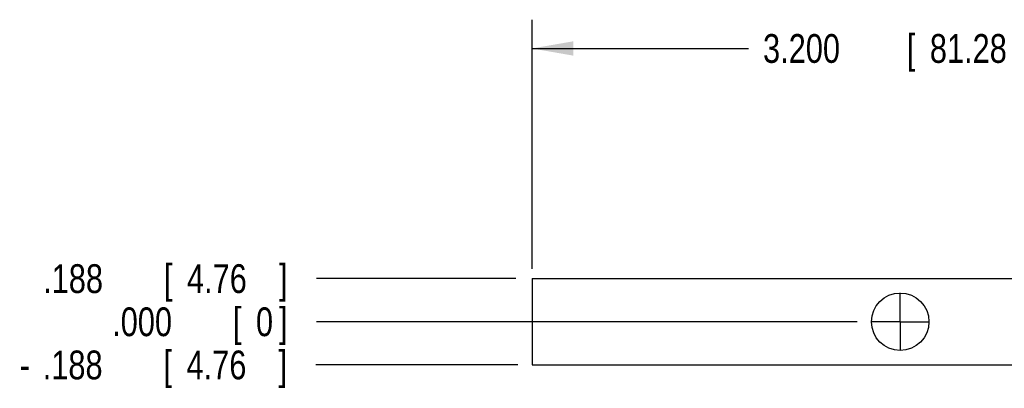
# Model space of a CAD drawing. Header units: inches. Extents: x 0 to 22, y 0 to 17.
# Tile 3 of 10: x 9.2 to 13.5, y 3.8 to 5.4. Entities that reach past the tile are written whole.
import ezdxf

# ---------------------------------------------------------------- set-up
doc = ezdxf.new("R2010")
doc.units = ezdxf.units.IN
doc.header["$LTSCALE"] = 1.21
doc.header["$MEASUREMENT"] = 0
doc.linetypes.add('CENTER', pattern=[0.6, 0.375, -0.075, 0.075, -0.075])
doc.layers.get('0').update_dxf_attribs({"linetype": 'CONTINUOUS'})
doc.layers.add('DEFAULT_1', color=7, linetype='CENTER')
doc.layers.add('DIMENSIONS', color=7, linetype='CONTINUOUS')
doc.styles.get("Standard").update_dxf_attribs({"font": 'txt', "width": 0.8})
doc.dimstyles.new('DIMSTYLE_1', dxfattribs={"dimtxt": 0.125, "dimasz": 0.18, "dimexe": 0.18, "dimexo": 0.0625, "dimgap": 0.09, "dimtad": 0, "dimtih": 1, "dimtoh": 1, "dimdec": 3, "dimzin": 4, "dimdsep": 46, "dimtxsty": 'STANDARD', "dimblk": '_FILLED', "dimblk1": '_FILLED', "dimblk2": '_FILLED', "dimcen": 0.09, "dimadec": 0, "dimazin": 0, "dimtp": 0.01, "dimtm": 0.01, "dimtfac": 1, "dimtdec": 3, "dimtofl": 0, "dimtmove": 0, "dimatfit": 3, "dimldrblk": '_FILLED', "dimfxl": 1, "dimtolj": 1, "dimtzin": 4, "dimarcsym": 0})
doc.dimstyles.new('DIMSTYLE_2', dxfattribs={"dimtxt": 0.125, "dimasz": 0.18, "dimexe": 0.18, "dimexo": 0.0625, "dimgap": 0.09, "dimtad": 0, "dimtih": 1, "dimtoh": 1, "dimdec": 3, "dimzin": 4, "dimdsep": 46, "dimtxsty": 'STANDARD', "dimblk": '_FILLED', "dimblk1": '_FILLED', "dimblk2": '_FILLED', "dimcen": 0.09, "dimadec": 0, "dimazin": 0, "dimtp": 0.01, "dimtm": 0.01, "dimtfac": 1, "dimtdec": 3, "dimtofl": 0, "dimtmove": 0, "dimatfit": 3, "dimldrblk": '_FILLED', "dimfxl": 1, "dimtolj": 1, "dimtzin": 4, "dimarcsym": 0})

# ---------------------------------------------------------------- blocks, each defined once
blk = doc.blocks.new('_FILLED')
at = {"color": 0, "linetype": 'BYBLOCK'}
blk.add_solid([(0, 0), (-1, 0.174), (-1, -0.174)], dxfattribs=at)
blk = doc.blocks.new('*D1')
at = {"layer": 'DIMENSIONS', "color": 2, "linetype": 'CONTINUOUS'}
for p, q in [((11.403, 4.3603), (11.403, 5.4424)), ((14.603, 4.3475), (14.603, 5.4424)), ((11.403, 5.3174), (12.3444, 5.3174)), ((14.603, 5.3174), (13.7944, 5.3174))]:
    blk.add_line(p, q, dxfattribs=at)
at = {"layer": 'DIMENSIONS', "color": 2, "linetype": 'CONTINUOUS', "xscale": 0.18, "yscale": 0.18, "zscale": 0.18, "rotation": 180}
blk.add_blockref('_FILLED', (11.403, 5.3174), dxfattribs=at)
at = {"layer": 'DIMENSIONS', "color": 2, "linetype": 'CONTINUOUS', "xscale": 0.18, "yscale": 0.18, "zscale": 0.18}
blk.add_blockref('_FILLED', (14.603, 5.3174), dxfattribs=at)
at = {"layer": 'DIMENSIONS', "color": 2, "linetype": 'CONTINUOUS', "width": 0.8}
for s, p in [('3.200', (12.4069, 5.2549)), ('[', (13.0319, 5.2549)), ('81.28', (13.1319, 5.2549)), (']', (13.6319, 5.2549))]:
    blk.add_text(s, height=0.125, dxfattribs=at).set_placement(p)
blk = doc.blocks.new('*D2')
at = {"layer": 'DIMENSIONS', "color": 2, "linetype": 'CONTINUOUS'}
blk.add_line((11.3326, 4.3174), (10.4655, 4.3174), dxfattribs=at)
at = {"layer": 'DIMENSIONS', "color": 2, "linetype": 'CONTINUOUS', "width": 0.8}
for s, p in [('.188', (9.278, 4.2549)), ('[', (9.803, 4.2549)), ('4.76', (9.903, 4.2549)), (']', (10.303, 4.2549))]:
    blk.add_text(s, height=0.125, dxfattribs=at).set_placement(p)
blk = doc.blocks.new('*D3')
at = {"layer": 'DIMENSIONS', "color": 2, "linetype": 'CONTINUOUS'}
blk.add_line((12.8154, 4.1299), (10.4655, 4.1299), dxfattribs=at)
at = {"layer": 'DIMENSIONS', "color": 2, "linetype": 'CONTINUOUS', "width": 0.8}
for s, p in [('.000', (9.578, 4.0674)), ('[', (10.103, 4.0674)), ('0', (10.203, 4.0674)), (']', (10.303, 4.0674))]:
    blk.add_text(s, height=0.125, dxfattribs=at).set_placement(p)
blk = doc.blocks.new('*D4')
at = {"layer": 'DIMENSIONS', "color": 2, "linetype": 'CONTINUOUS'}
blk.add_line((11.3405, 3.9424), (10.4636, 3.9424), dxfattribs=at)
at = {"layer": 'DIMENSIONS', "color": 2, "linetype": 'CONTINUOUS', "width": 0.8}
for s, p in [('.188', (9.2761, 3.8799)), ('[', (9.8011, 3.8799)), ('4.76', (9.9011, 3.8799)), (']', (10.3011, 3.8799)), ('-', (9.1761, 3.8799))]:
    blk.add_text(s, height=0.125, dxfattribs=at).set_placement(p)

msp = doc.modelspace()

# ---------------------------------------------------------------- linework, layer by layer
at = {"color": 7, "linetype": 'CONTINUOUS'}
for p, q in [((11.403, 4.3174), (11.403, 3.9424)), ((11.403, 4.3174), (14.603, 4.3174)), ((11.403, 3.9424), (14.603, 3.9424))]:
    msp.add_line(p, q, dxfattribs=at)
msp.add_circle((13.003, 4.1299), 0.125, dxfattribs=at)
at = {"layer": 'DEFAULT_1', "color": 7, "linetype": 'CENTER'}
for q in [(13.003, 4.255), (12.8779, 4.1299), (13.003, 4.0048), (13.1281, 4.1299)]:
    msp.add_line((13.003, 4.1299), q, dxfattribs=at)

# ---------------------------------------------------------------- dimensions: what is measured, and where the dimension line sits
at = {"layer": 'DIMENSIONS', "color": 2, "linetype": 'CONTINUOUS'}
dim = msp.add_linear_dim(base=(14.603, 5.3174), p1=(11.403, 4.3603), p2=(14.603, 4.3475), dimstyle='DIMSTYLE_1', dxfattribs=at)
dim.commit()
dim.dimension.update_dxf_attribs({"geometry": '*D1', "text_midpoint": (13.0694, 5.3174), "dimtype": 160})
for feature_location, offset, picture, middle in [((11.3325826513, 4.3174206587), (-0.8671110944, 0), '*D2', (9.8404715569, 4.3174206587)), ((12.8153715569, 4.1299206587), (-2.3499, 0), '*D3', (9.9904715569, 4.1299206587))]:
    dim = msp.add_ordinate_dim(feature_location=feature_location, offset=offset, dtype=0, origin=(12.8778715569, 4.1299206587), dimstyle='DIMSTYLE_2', dxfattribs=at)
    dim.commit()
    dim.dimension.update_dxf_attribs({"geometry": picture, "text_midpoint": middle})
dim = msp.add_ordinate_dim(feature_location=(11.3404715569, 3.9424206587), offset=(-0.8768688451, 0), dtype=0, origin=(11.4029715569, 4.1299206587), text='-<>', dimstyle='DIMSTYLE_2', dxfattribs=at)
dim.commit()
dim.dimension.update_dxf_attribs({"geometry": '*D4', "text_midpoint": (9.7886027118, 3.9424206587)})

doc.saveas('drawing.dxf')
